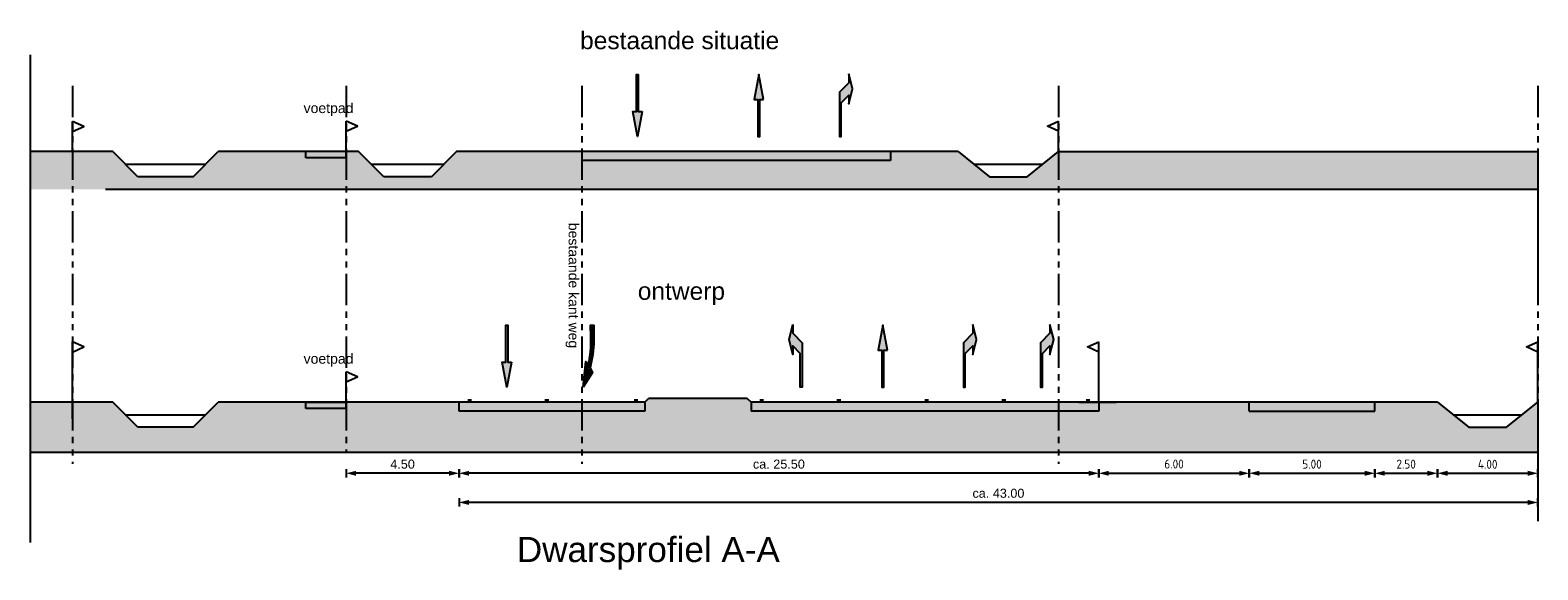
# Model space of a CAD drawing. Header units: metres. Extents: x 233874 to 239264, y 443832 to 448222.
# Tile 161 of 195: x 237873 to 237933, y 445233 to 445255. Entities that reach past the tile are written whole.
import ezdxf

# ---------------------------------------------------------------- set-up
doc = ezdxf.new("R2010")
doc.units = ezdxf.units.M
doc.header["$MEASUREMENT"] = 0
doc.linetypes.add('PHANTOM2', pattern=[1.25, 0.625, -0.125, 0.125, -0.125, 0.125, -0.125])
for name, color, linetype in [('Goud-01kl-asfalt', 252, 'Continuous'), ('Goud-dwp', 7, 'Continuous'), ('Goud-markering', 7, 'Continuous'), ('Goud-ontwerp', 2, 'Continuous')]:
    doc.layers.add(name, color=color, linetype=linetype)
doc.layers.add('Goud-01kl-groenopenb', color=7, linetype='Continuous', true_color=0xb8db94)
doc.layers.add('Goud-01kl-voetpad', color=7, linetype='Continuous', true_color=0xfff1d2)
doc.layers.add('Goud-hulp', color=210, linetype='Continuous', plot=False)
doc.styles.add('arial', font='arial.ttf')
doc.styles.get("Standard").update_dxf_attribs({"font": 'iso.shx'})
doc.dimstyles.new('D200', dxfattribs={"dimtxt": 0.36, "dimasz": 0.2, "dimexe": 0, "dimexo": 0, "dimgap": 0.18, "dimtad": 1, "dimtoh": 1, "dimzin": 0, "dimdsep": 46, "dimtxsty": 'Standard', "dimblk1": 'DIMBLK', "dimblk2": 'DIMBLK', "dimsah": 1, "dimcen": 0.09, "dimse1": 1, "dimse2": 1, "dimclrd": 1, "dimclre": 1, "dimclrt": 7, "dimadec": 0, "dimazin": 0, "dimtfac": 1, "dimtix": 1, "dimtmove": 2, "dimatfit": 3, "dimldrblk": 'DIMBLK', "dimfxl": 1, "dimtolj": 1, "dimtzin": 0, "dimarcsym": 0})

# ---------------------------------------------------------------- blocks, each defined once
blk = doc.blocks.new('DIMBLK')
at = {"color": 1}
blk.add_line((0, -0.83), (0, 0.83), dxfattribs=at)
blk.add_solid([(0, 0), (-2, 0.5), (-2, -0.5)], dxfattribs=at)
blk = doc.blocks.new('*D45')
at = {"layer": 'Defpoints', "color": 0, "linetype": 'Continuous'}
for p in [(237890.339, 445239.88), (237915.838, 445239.88), (237890.339, 445237.046)]:
    blk.add_point(p, dxfattribs=at)
at = {"layer": 'Goud-dwp', "color": 1, "linetype": 'Continuous', "lineweight": -2, "transparency": 16777216}
blk.add_line((237915.638, 445237.046), (237890.539, 445237.046), dxfattribs=at)
at = {"layer": 'Goud-dwp', "color": 1, "linetype": 'Continuous', "lineweight": -2, "transparency": 16777216, "xscale": 0.2, "yscale": 0.2, "zscale": 0.2, "rotation": 180}
blk.add_blockref('DIMBLK', (237890.339, 445237.046), dxfattribs=at)
at = {"layer": 'Goud-dwp', "color": 1, "linetype": 'Continuous', "lineweight": -2, "transparency": 16777216, "xscale": 0.2, "yscale": 0.2, "zscale": 0.2}
blk.add_blockref('DIMBLK', (237915.838, 445237.046), dxfattribs=at)
at = {"layer": 'Goud-dwp', "color": 7, "linetype": 'Continuous', "transparency": 16777216, "insert": (237903.088, 445237.41), "char_height": 0.36, "attachment_point": 5, "style": 'arial'}
blk.add_mtext('\\A1;ca. 25.50', dxfattribs=at)
blk = doc.blocks.new('*D46')
at = {"layer": 'Defpoints', "color": 0, "linetype": 'Continuous'}
for p in [(237885.839, 445239.88), (237890.339, 445239.88), (237885.839, 445237.046)]:
    blk.add_point(p, dxfattribs=at)
at = {"layer": 'Goud-dwp', "color": 1, "linetype": 'Continuous', "lineweight": -2, "transparency": 16777216}
blk.add_line((237890.139, 445237.046), (237886.039, 445237.046), dxfattribs=at)
at = {"layer": 'Goud-dwp', "color": 1, "linetype": 'Continuous', "lineweight": -2, "transparency": 16777216, "xscale": 0.2, "yscale": 0.2, "zscale": 0.2, "rotation": 180}
blk.add_blockref('DIMBLK', (237885.839, 445237.046), dxfattribs=at)
at = {"layer": 'Goud-dwp', "color": 1, "linetype": 'Continuous', "lineweight": -2, "transparency": 16777216, "xscale": 0.2, "yscale": 0.2, "zscale": 0.2}
blk.add_blockref('DIMBLK', (237890.339, 445237.046), dxfattribs=at)
at = {"layer": 'Goud-dwp', "color": 7, "linetype": 'Continuous', "transparency": 16777216, "insert": (237888.089, 445237.41), "char_height": 0.36, "attachment_point": 5, "style": 'arial'}
blk.add_mtext('\\A1;4.50', dxfattribs=at)
blk = doc.blocks.new('RA_5m')
blk.add_hatch(color=0).paths.add_polyline_path([(5, -0.375), (4.3, -0.375), (3.55, 0.375), (0, 0.375), (0, 0.225), (2.7, 0.225), (3.3, -0.375), (2.6, -0.375), (3.8, -0.675)])
at = {"color": 0, "linetype": 'Continuous'}
blk.add_lwpolyline([(5, -0.375), (4.3, -0.375), (3.55, 0.375), (0, 0.375), (0, 0.225), (2.7, 0.225), (3.3, -0.375), (2.6, -0.375), (3.8, -0.675)], close=True, dxfattribs=at)
blk = doc.blocks.new('RD_5m')
blk.add_hatch(color=0).paths.add_polyline_path([(2.95, -0.375), (4.95, 0), (2.95, 0.375), (2.95, 0.075), (0, 0.075), (0, -0.075), (2.95, -0.075)])
at = {"color": 0}
blk.add_lwpolyline([(2.95, -0.375), (4.95, 0), (2.95, 0.375), (2.95, 0.075), (0, 0.075), (0, -0.075), (2.95, -0.075)], close=True, dxfattribs=at)
blk = doc.blocks.new('LA_5m')
blk.add_hatch(color=0).paths.add_polyline_path([(5, 0.375), (4.3, 0.375), (3.55, -0.375), (0, -0.375), (0, -0.225), (2.7, -0.225), (3.3, 0.375), (2.6, 0.375), (3.8, 0.675)])
at = {"color": 0, "linetype": 'Continuous'}
blk.add_lwpolyline([(5, 0.375), (4.3, 0.375), (3.55, -0.375), (0, -0.375), (0, -0.225), (2.7, -0.225), (3.3, 0.375), (2.6, 0.375), (3.8, 0.675)], close=True, dxfattribs=at)
blk = doc.blocks.new('pl75-08')
at = {"const_width": 0.2}
blk.add_lwpolyline([(7.08, -0.6), (4.7, -0.35), (5.11, -0.1, 0.070526), (1.44, 0.27), (0.1, 0.24), (0.1, 0.44), (1.86, 0.44, -0.043128), (5.19, -0.01), (5.71, 0.27)], format="xyb", close=True, dxfattribs=at)
blk.add_lwpolyline([(7.5, -0.75), (4.39, -0.42), (4.85, -0.14, 0.065796), (1.45, 0.17), (0, 0.14), (0, 0.54), (1.86, 0.54, -0.042689), (5.17, 0.1), (5.72, 0.38)], format="xyb", close=True)
for points in [[(6.71, -0.4), (6.65, -0.55), (5.74, 0.21), (4.79, -0.29)], [(5.22, 0.12), (5.22, 0.06), (5.18, 0.1)], [(5.15, -0.03), (5.22, -0.2), (5.08, -0.04), (5.05, -0.21)], [(7.5, -0.75), (7.14, -0.52), (7.02, -0.7)]]:
    blk.add_solid(points)
blk = doc.blocks.new('*D50')
at = {"layer": 'Defpoints', "color": 0, "linetype": 'Continuous'}
for p in [(237890.339, 445239.88), (237933.338, 445239.88), (237890.339, 445235.883)]:
    blk.add_point(p, dxfattribs=at)
at = {"layer": 'Goud-dwp', "color": 1, "linetype": 'Continuous', "lineweight": -2, "transparency": 16777216}
blk.add_line((237933.138, 445235.883), (237890.539, 445235.883), dxfattribs=at)
at = {"layer": 'Goud-dwp', "color": 1, "linetype": 'Continuous', "lineweight": -2, "transparency": 16777216, "xscale": 0.2, "yscale": 0.2, "zscale": 0.2, "rotation": 180}
blk.add_blockref('DIMBLK', (237890.339, 445235.883), dxfattribs=at)
at = {"layer": 'Goud-dwp', "color": 1, "linetype": 'Continuous', "lineweight": -2, "transparency": 16777216, "xscale": 0.2, "yscale": 0.2, "zscale": 0.2}
blk.add_blockref('DIMBLK', (237933.338, 445235.883), dxfattribs=at)
at = {"layer": 'Goud-dwp', "color": 7, "linetype": 'Continuous', "transparency": 16777216, "insert": (237911.838, 445236.247), "char_height": 0.36, "attachment_point": 5, "style": 'arial'}
blk.add_mtext('\\A1;ca. 43.00', dxfattribs=at)
blk = doc.blocks.new('*D59')
at = {"layer": 'Defpoints', "color": 0, "linetype": 'Continuous'}
for p in [(237915.838, 445239.88), (237921.838, 445239.88), (237921.838, 445237.046)]:
    blk.add_point(p, dxfattribs=at)
at = {"layer": 'Goud-ontwerp', "color": 1, "linetype": 'Continuous', "lineweight": -2, "transparency": 16777216}
blk.add_line((237916.038, 445237.046), (237921.638, 445237.046), dxfattribs=at)
at = {"layer": 'Goud-ontwerp', "color": 1, "linetype": 'Continuous', "lineweight": -2, "transparency": 16777216, "xscale": 0.2, "yscale": 0.2, "zscale": 0.2, "rotation": 180}
blk.add_blockref('DIMBLK', (237915.838, 445237.046), dxfattribs=at)
at = {"layer": 'Goud-ontwerp', "color": 1, "linetype": 'Continuous', "lineweight": -2, "transparency": 16777216, "xscale": 0.2, "yscale": 0.2, "zscale": 0.2}
blk.add_blockref('DIMBLK', (237921.838, 445237.046), dxfattribs=at)
at = {"layer": 'Goud-ontwerp', "color": 7, "linetype": 'Continuous', "transparency": 16777216, "insert": (237918.838, 445237.416), "char_height": 0.36, "attachment_point": 5}
blk.add_mtext('\\A1;6.00', dxfattribs=at)
blk = doc.blocks.new('*D60')
at = {"layer": 'Defpoints', "color": 0, "linetype": 'Continuous'}
for p in [(237921.838, 445239.88), (237926.838, 445239.88), (237926.838, 445237.046)]:
    blk.add_point(p, dxfattribs=at)
at = {"layer": 'Goud-ontwerp', "color": 1, "linetype": 'Continuous', "lineweight": -2, "transparency": 16777216}
blk.add_line((237922.038, 445237.046), (237926.638, 445237.046), dxfattribs=at)
at = {"layer": 'Goud-ontwerp', "color": 1, "linetype": 'Continuous', "lineweight": -2, "transparency": 16777216, "xscale": 0.2, "yscale": 0.2, "zscale": 0.2, "rotation": 180}
blk.add_blockref('DIMBLK', (237921.838, 445237.046), dxfattribs=at)
at = {"layer": 'Goud-ontwerp', "color": 1, "linetype": 'Continuous', "lineweight": -2, "transparency": 16777216, "xscale": 0.2, "yscale": 0.2, "zscale": 0.2}
blk.add_blockref('DIMBLK', (237926.838, 445237.046), dxfattribs=at)
at = {"layer": 'Goud-ontwerp', "color": 7, "linetype": 'Continuous', "transparency": 16777216, "insert": (237924.338, 445237.411), "char_height": 0.36, "attachment_point": 5}
blk.add_mtext('\\A1;5.00', dxfattribs=at)
blk = doc.blocks.new('*D61')
at = {"layer": 'Defpoints', "color": 0, "linetype": 'Continuous'}
for p in [(237926.838, 445239.88), (237929.338, 445239.88), (237929.338, 445237.046)]:
    blk.add_point(p, dxfattribs=at)
at = {"layer": 'Goud-ontwerp', "color": 1, "linetype": 'Continuous', "lineweight": -2, "transparency": 16777216}
blk.add_line((237927.038, 445237.046), (237929.138, 445237.046), dxfattribs=at)
at = {"layer": 'Goud-ontwerp', "color": 1, "linetype": 'Continuous', "lineweight": -2, "transparency": 16777216, "xscale": 0.2, "yscale": 0.2, "zscale": 0.2, "rotation": 180}
blk.add_blockref('DIMBLK', (237926.838, 445237.046), dxfattribs=at)
at = {"layer": 'Goud-ontwerp', "color": 1, "linetype": 'Continuous', "lineweight": -2, "transparency": 16777216, "xscale": 0.2, "yscale": 0.2, "zscale": 0.2}
blk.add_blockref('DIMBLK', (237929.338, 445237.046), dxfattribs=at)
at = {"layer": 'Goud-ontwerp', "color": 7, "linetype": 'Continuous', "transparency": 16777216, "insert": (237928.088, 445237.411), "char_height": 0.36, "attachment_point": 5}
blk.add_mtext('\\A1;2.50', dxfattribs=at)
blk = doc.blocks.new('*D62')
at = {"layer": 'Defpoints', "color": 0, "linetype": 'Continuous'}
for p in [(237929.338, 445239.88), (237933.338, 445239.88), (237933.338, 445237.046)]:
    blk.add_point(p, dxfattribs=at)
at = {"layer": 'Goud-ontwerp', "color": 1, "linetype": 'Continuous', "lineweight": -2, "transparency": 16777216}
blk.add_line((237929.538, 445237.046), (237933.138, 445237.046), dxfattribs=at)
at = {"layer": 'Goud-ontwerp', "color": 1, "linetype": 'Continuous', "lineweight": -2, "transparency": 16777216, "xscale": 0.2, "yscale": 0.2, "zscale": 0.2, "rotation": 180}
blk.add_blockref('DIMBLK', (237929.338, 445237.046), dxfattribs=at)
at = {"layer": 'Goud-ontwerp', "color": 1, "linetype": 'Continuous', "lineweight": -2, "transparency": 16777216, "xscale": 0.2, "yscale": 0.2, "zscale": 0.2}
blk.add_blockref('DIMBLK', (237933.338, 445237.046), dxfattribs=at)
at = {"layer": 'Goud-ontwerp', "color": 7, "linetype": 'Continuous', "transparency": 16777216, "insert": (237931.338, 445237.406), "char_height": 0.36, "attachment_point": 5}
blk.add_mtext('\\A1;4.00', dxfattribs=at)

msp = doc.modelspace()

# ---------------------------------------------------------------- hatches: boundary and pattern name
at = {"layer": 'Goud-01kl-asfalt', "linetype": 'Continuous'}
h = msp.add_hatch(color=256, dxfattribs=at)
h.dxf.hatch_style = 1
h.paths.add_polyline_path([(237907.539, 445249.88), (237895.239, 445249.88), (237895.239, 445249.53), (237907.539, 445249.53)])
h = msp.add_hatch(color=256, dxfattribs=at)
h.dxf.hatch_style = 1
h.paths.add_polyline_path([(237915.838, 445239.88), (237901.979, 445239.88), (237901.979, 445239.53), (237915.838, 445239.53)])
h.paths.add_polyline_path([(237897.739, 445239.88), (237890.339, 445239.88), (237890.339, 445239.53), (237897.739, 445239.53)])
h = msp.add_hatch(color=256, dxfattribs=at)
h.dxf.hatch_style = 1
h.paths.add_polyline_path([(237926.838, 445239.53), (237926.838, 445239.88), (237921.838, 445239.88), (237921.838, 445239.53)])
at = {"layer": 'Goud-01kl-groenopenb', "linetype": 'Continuous'}
h = msp.add_hatch(color=256, dxfattribs=at)
h.dxf.hatch_style = 1
h.paths.add_polyline_path([(237873.246, 445249.88), (237873.246, 445248.38), (237890.239, 445248.38), (237890.239, 445249.88), (237889.239, 445248.88), (237887.339, 445248.88), (237886.339, 445249.88), (237885.839, 445249.88), (237885.839, 445249.63), (237884.239, 445249.63), (237884.239, 445249.88), (237880.739, 445249.88), (237879.739, 445248.88), (237877.539, 445248.88), (237876.539, 445249.88)])
h = msp.add_hatch(color=256, dxfattribs=at)
h.dxf.hatch_style = 1
h.paths.add_polyline_path([(237907.539, 445249.53), (237895.239, 445249.53), (237895.239, 445249.88), (237890.239, 445249.88), (237890.239, 445248.38), (237907.539, 445248.38)])
h = msp.add_hatch(color=256, dxfattribs=at)
h.dxf.hatch_style = 1
h.paths.add_polyline_path([(237933.338, 445249.88), (237914.239, 445249.88), (237912.989, 445248.88), (237911.489, 445248.88), (237910.239, 445249.88), (237907.539, 445249.88), (237907.539, 445249.63), (237907.539, 445248.38), (237933.338, 445248.38)])
h = msp.add_hatch(color=256, dxfattribs=at)
h.dxf.hatch_style = 1
h.paths.add_polyline_path([(237933.338, 445239.88), (237932.088, 445238.88), (237930.588, 445238.88), (237929.338, 445239.88), (237926.838, 445239.88), (237926.838, 445239.53), (237921.838, 445239.53), (237921.838, 445239.88), (237915.838, 445239.88), (237915.838, 445239.53), (237901.979, 445239.53), (237901.979, 445239.88), (237901.829, 445240.03), (237897.889, 445240.03), (237897.739, 445239.88), (237897.739, 445239.53), (237890.339, 445239.53), (237890.339, 445239.88), (237885.839, 445239.88), (237885.839, 445239.63), (237884.239, 445239.63), (237884.239, 445239.88), (237880.739, 445239.88), (237879.739, 445238.88), (237877.539, 445238.88), (237876.539, 445239.88), (237873.246, 445239.88), (237873.246, 445237.88), (237933.338, 445237.88)])
at = {"layer": 'Goud-01kl-voetpad', "linetype": 'Continuous'}
h = msp.add_hatch(color=256, dxfattribs=at)
h.dxf.hatch_style = 1
h.paths.add_polyline_path([(237885.839, 445249.88), (237884.239, 445249.88), (237884.239, 445249.63), (237885.839, 445249.63)])
h = msp.add_hatch(color=256, dxfattribs=at)
h.dxf.hatch_style = 1
h.paths.add_polyline_path([(237885.839, 445239.88), (237884.239, 445239.88), (237884.239, 445239.63), (237885.839, 445239.63)])

# ---------------------------------------------------------------- linework, layer by layer
at = {"layer": 'Goud-01kl-groenopenb', "linetype": 'Continuous'}
for p, q in [((237876.246, 445248.38), (237933.338, 445248.38)), ((237933.338, 445237.88), (237873.246, 445237.88))]:
    msp.add_line(p, q, dxfattribs=at)
at = {"layer": 'Goud-dwp', "color": 1, "linetype": 'PHANTOM2', "ltscale": 2}
for p, q in [((237874.939, 445252.5), (237874.939, 445237.422)), ((237885.839, 445252.5), (237885.839, 445237.88)), ((237895.239, 445252.5), (237895.239, 445237.422)), ((237914.239, 445252.5), (237914.239, 445237.422)), ((237933.338, 445252.5), (237933.338, 445237.422))]:
    msp.add_line(p, q, dxfattribs=at)
at = {"layer": 'Goud-dwp', "linetype": 'Continuous'}
for p, q in [((237874.939, 445249.87), (237874.939, 445251.083)), ((237885.839, 445249.88), (237885.839, 445251.093)), ((237914.239, 445249.88), (237914.239, 445251.093)), ((237876.539, 445249.88), (237873.246, 445249.88)), ((237877.539, 445248.88), (237876.539, 445249.88)), ((237879.739, 445248.88), (237880.739, 445249.88)), ((237884.239, 445249.88), (237880.739, 445249.88)), ((237885.839, 445249.88), (237884.239, 445249.88)), ((237884.239, 445249.63), (237884.239, 445249.88)), ((237886.339, 445249.88), (237885.839, 445249.88)), ((237885.839, 445249.63), (237885.839, 445249.88)), ((237887.339, 445248.88), (237886.339, 445249.88)), ((237890.239, 445249.88), (237889.239, 445248.88)), ((237895.239, 445249.88), (237890.239, 445249.88)), ((237907.539, 445249.88), (237895.239, 445249.88)), ((237895.239, 445249.88), (237895.239, 445249.53)), ((237910.239, 445249.88), (237907.539, 445249.88)), ((237907.539, 445249.88), (237907.539, 445249.53)), ((237910.239, 445249.88), (237911.489, 445248.88)), ((237912.989, 445248.88), (237914.239, 445249.88)), ((237914.239, 445249.88), (237933.338, 445249.88)), ((237885.839, 445249.63), (237884.239, 445249.63)), ((237907.539, 445249.53), (237895.239, 445249.53)), ((237879.739, 445248.88), (237877.539, 445248.88)), ((237889.239, 445248.88), (237887.339, 445248.88)), ((237911.489, 445248.88), (237912.989, 445248.88)), ((237874.939, 445239.213), (237874.939, 445242.285)), ((237915.838, 445239.88), (237915.838, 445242.285)), ((237933.338, 445239.88), (237933.338, 445242.285)), ((237885.839, 445239.88), (237885.839, 445241.093)), ((237876.539, 445239.88), (237873.246, 445239.88)), ((237877.539, 445238.88), (237876.539, 445239.88)), ((237879.739, 445238.88), (237880.739, 445239.88)), ((237884.239, 445239.88), (237880.739, 445239.88)), ((237884.239, 445239.88), (237885.839, 445239.88)), ((237885.839, 445239.88), (237884.239, 445239.88)), ((237884.239, 445239.63), (237884.239, 445239.88)), ((237890.339, 445239.88), (237885.839, 445239.88)), ((237885.839, 445239.63), (237885.839, 445239.88)), ((237897.739, 445239.88), (237890.339, 445239.88)), ((237890.339, 445239.53), (237890.339, 445239.88)), ((237890.689, 445239.98), (237890.839, 445239.98)), ((237893.764, 445239.98), (237893.914, 445239.98)), ((237897.314, 445239.98), (237897.464, 445239.98)), ((237897.739, 445239.88), (237897.889, 445240.03)), ((237897.739, 445239.88), (237897.739, 445239.53)), ((237901.829, 445240.03), (237897.889, 445240.03)), ((237901.979, 445239.88), (237901.829, 445240.03)), ((237912.479, 445239.88), (237901.979, 445239.88)), ((237901.979, 445239.88), (237901.979, 445239.53)), ((237902.329, 445239.98), (237902.479, 445239.98)), ((237905.404, 445239.98), (237905.554, 445239.98)), ((237908.904, 445239.98), (237909.054, 445239.98)), ((237925.838, 445239.88), (237909.839, 445239.88)), ((237911.979, 445239.98), (237912.129, 445239.98)), ((237915.038, 445239.88), (237916.537, 445239.88)), ((237915.338, 445239.98), (237915.488, 445239.98)), ((237915.838, 445239.88), (237915.838, 445239.53)), ((237921.838, 445239.53), (237921.838, 445239.88)), ((237929.338, 445239.88), (237925.838, 445239.88)), ((237926.838, 445239.53), (237926.838, 445239.88)), ((237929.338, 445239.88), (237930.588, 445238.88)), ((237932.088, 445238.88), (237933.338, 445239.88)), ((237885.839, 445239.63), (237884.239, 445239.63)), ((237897.739, 445239.53), (237890.339, 445239.53)), ((237915.838, 445239.53), (237901.979, 445239.53)), ((237921.838, 445239.53), (237926.838, 445239.53)), ((237879.739, 445238.88), (237877.539, 445238.88)), ((237930.588, 445238.88), (237932.088, 445238.88))]:
    msp.add_line(p, q, dxfattribs=at)
at = {"layer": 'Goud-dwp', "color": 153, "linetype": 'Continuous'}
for p, q in [((237877.039, 445249.38), (237880.239, 445249.38)), ((237886.839, 445249.38), (237889.739, 445249.38)), ((237910.864, 445249.38), (237913.614, 445249.38)), ((237877.039, 445239.38), (237880.239, 445239.38)), ((237929.963, 445239.38), (237932.713, 445239.38))]:
    msp.add_line(p, q, dxfattribs=at)
at = {"layer": 'Goud-dwp', "linetype": 'Continuous'}
for points in [[(237874.939, 445250.683), (237875.389, 445250.883), (237874.939, 445251.083)], [(237885.839, 445250.693), (237886.289, 445250.893), (237885.839, 445251.093)], [(237914.239, 445250.693), (237913.789, 445250.893), (237914.239, 445251.093)], [(237874.939, 445241.885), (237875.389, 445242.085), (237874.939, 445242.285)], [(237915.838, 445241.885), (237915.388, 445242.085), (237915.838, 445242.285)], [(237933.338, 445241.885), (237932.888, 445242.085), (237933.338, 445242.285)], [(237885.839, 445240.693), (237886.289, 445240.893), (237885.839, 445241.093)]]:
    msp.add_lwpolyline(points, dxfattribs=at)
at = {"layer": 'Goud-hulp', "linetype": 'Continuous'}
for p, q in [((237873.246, 445253.742), (237873.246, 445234.289)), ((237933.338, 445249.88), (237933.338, 445244.989)), ((237933.338, 445239.88), (237933.338, 445235.134))]:
    msp.add_line(p, q, dxfattribs=at)

# ---------------------------------------------------------------- block references
at = {"layer": 'Goud-dwp', "yscale": 0.5, "rotation": 90}
for name, p, xscale in [('RD_5m', (237897.448, 445252.955), -0.5), ('RD_5m', (237902.289, 445250.48), 0.5), ('RA_5m', (237905.689, 445250.48), 0.5), ('RD_5m', (237892.248, 445242.955), -0.5), ('LA_5m', (237903.829, 445240.48), 0.5), ('RD_5m', (237907.229, 445240.48), 0.5), ('RA_5m', (237910.629, 445240.48), 0.5), ('RA_5m', (237913.704, 445240.48), 0.5)]:
    msp.add_blockref(name, p, dxfattribs=dict(at, xscale=xscale))
at = {"layer": 'Goud-markering', "linetype": 'Continuous', "xscale": 0.33, "yscale": 0.33, "zscale": 0.75, "rotation": 270}
msp.add_blockref('pl75-08', (237895.537, 445242.955), dxfattribs=at)

# ---------------------------------------------------------------- texts
at = {"layer": 'Goud-dwp', "linetype": 'Continuous', "style": 'arial'}
for s, height, p in [('bestaande situatie', 0.7, (237895.164, 445253.967)), ('voetpad', 0.4, (237884.144, 445251.418)), ('ontwerp', 0.7, (237897.464, 445243.967)), ('voetpad', 0.4, (237884.144, 445241.418)), ('Dwarsprofiel A-A', 1, (237892.646, 445233.505))]:
    msp.add_text(s, height=height, dxfattribs=at).set_placement(p)
msp.add_text('bestaande kant weg', height=0.4, rotation=270, dxfattribs=at).set_placement((237894.708, 445247.039))

# ---------------------------------------------------------------- dimensions: what is measured, and where the dimension line sits
at = {"layer": 'Goud-dwp', "linetype": 'Continuous'}
dim = msp.add_linear_dim(base=(237885.839, 445237.046), p1=(237890.339, 445239.88), p2=(237885.839, 445239.88), dimstyle='D200', override={"dimtxsty": 'arial'}, dxfattribs=at)
dim.commit()
dim.dimension.update_dxf_attribs({"geometry": '*D46', "text_midpoint": (237888.089, 445237.41)})
for base, p1, picture, middle in [((237890.339, 445237.046), (237915.838, 445239.88), '*D45', (237903.088, 445237.41)), ((237890.339, 445235.883), (237933.338, 445239.88), '*D50', (237911.838, 445236.247))]:
    dim = msp.add_linear_dim(base=base, p1=p1, p2=(237890.339, 445239.88), text='ca. <>', dimstyle='D200', override={"dimtxsty": 'arial'}, dxfattribs=at)
    dim.commit()
    dim.dimension.update_dxf_attribs({"geometry": picture, "text_midpoint": middle})
at = {"layer": 'Goud-ontwerp', "linetype": 'Continuous'}
for p1, p2, picture, middle in [((237915.838, 445239.88), (237921.838, 445239.88), '*D59', (237918.838, 445237.416)), ((237921.838, 445239.88), (237926.838, 445239.88), '*D60', (237924.338, 445237.411)), ((237926.838, 445239.88), (237929.338, 445239.88), '*D61', (237928.088, 445237.411)), ((237929.338, 445239.88), (237933.338, 445239.88), '*D62', (237931.338, 445237.406))]:
    dim = msp.add_aligned_dim(p1=p1, p2=p2, distance=-2.833, dimstyle='D200', dxfattribs=at)
    dim.commit()
    dim.dimension.update_dxf_attribs({"geometry": picture, "text_midpoint": middle})

doc.saveas('drawing.dxf')
